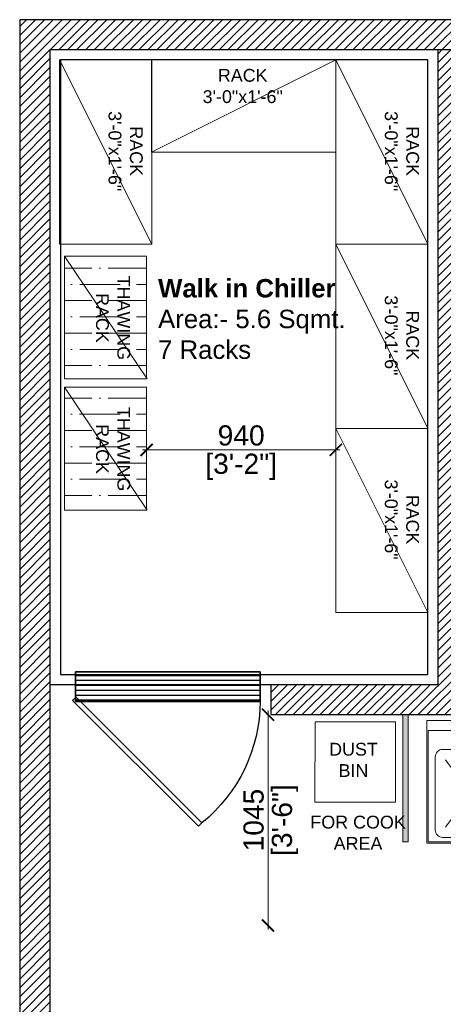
# Model space of a CAD drawing. Header units: millimetres. Extents: x -39166 to 36719, y -31650 to 11510.
# Tile 19 of 38: x -2129 to -28, y -20721 to -15833. Entities that reach past the tile are written whole.
import ezdxf

# ---------------------------------------------------------------- set-up
doc = ezdxf.new("R2010")
doc.units = ezdxf.units.MM
doc.header["$LTSCALE"] = 500
doc.header["$MEASUREMENT"] = 0
doc.header["$PDMODE"] = 35
doc.header["$PDSIZE"] = -9
doc.linetypes.add('DOT2', pattern=[0.125, 0, -0.125])
for name, color, linetype, lineweight in [('boh partition', 7, 'Continuous', 5), ('DIM', 7, 'Continuous', 9), ('equipment', 124, 'Continuous', 0), ('Equipment Name', 7, 'Continuous', 5), ('TEXT-1', 7, 'Continuous', 5)]:
    doc.layers.add(name, color=color, linetype=linetype, lineweight=lineweight)
doc.layers.add('cold room', color=5, linetype='Continuous')
doc.layers.add('elec fc text', color=7, linetype='Continuous')
doc.styles.get("Standard").update_dxf_attribs({"font": 'arial.ttf', "height": 100})
doc.dimstyles.new('FT-Mts', dxfattribs={"dimscale": 10, "dimtxt": 20, "dimasz": 6, "dimexe": 5, "dimexo": 5, "dimgap": 2, "dimtad": 0, "dimtoh": 1, "dimdec": 0, "dimzin": 9, "dimdsep": 46, "dimtxsty": 'Standard', "dimblk": 'ARCHTICK', "dimcen": 5, "dimdle": 2, "dimclrd": 256, "dimclre": 253, "dimclrt": 6, "dimadec": 0, "dimazin": 2, "dimtfac": 1, "dimtdec": 0, "dimtofl": 0, "dimtmove": 0, "dimatfit": 3, "dimfxl": 0, "dimtolj": 1, "dimtzin": 0, "dimlwd": -1, "dimlwe": 0, "dimarcsym": 0})
pattern_1 = [(45, (0, -26510.10887611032), (-22.09708691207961, 22.09708691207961), [])]

# ---------------------------------------------------------------- blocks, each defined once
blk = doc.blocks.new('fxf')
at = {"linetype": 'ByBlock', "lineweight": -2}
h = blk.add_hatch(dxfattribs=at)
h.set_pattern_fill('_USER', color=0, scale=0.9999999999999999, angle=1800, style=0, pattern_type=0)
h.set_pattern_definition([(180, (101897.2151176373, 47185.47612406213), (7.145055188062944e-16, 0.9999999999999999), [])])
h.paths.add_polyline_path([(101200.7890380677, 47190.12974464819), (101163.2890380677, 47190.12962160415), (101163.2890380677, 47184.12962160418), (101200.7890380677, 47184.12960427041)])
h = blk.add_hatch(dxfattribs=at)
h.set_pattern_fill('_USER', color=0, scale=0.9999999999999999, angle=1800, style=0, pattern_type=0)
h.set_pattern_definition([(180, (101897.2151176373, 47185.47614139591), (7.145055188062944e-16, 0.9999999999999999), [])])
h.paths.add_polyline_path([(101163.2890380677, 47190.12972731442), (101200.7890380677, 47190.12960427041), (101200.7890380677, 47184.12960427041), (101163.2890380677, 47184.12958693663)])
at = {"color": 0, "linetype": 'ByBlock', "lineweight": -2, "elevation": -7.367743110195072e-09}
blk.add_lwpolyline([(101162.7271160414, 47189.93894943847), (101163.4343098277, 47189.23175565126), (101188.9862520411, 47214.78369786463), (101188.2676878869, 47215.479521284)], close=True, dxfattribs=at)
at = {"color": 0, "linetype": 'ByBlock', "lineweight": -2}
for points in [[(101200.7890380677, 47190.12974464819), (101163.2890380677, 47190.12962160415), (101163.2890380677, 47184.12962160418), (101200.7890380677, 47184.12960427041), (101200.7890380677, 47190.12974464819)], [(101163.2890380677, 47190.12972731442), (101200.7890380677, 47190.12960427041), (101200.7890380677, 47184.12960427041), (101163.2890380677, 47184.12958693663), (101163.2890380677, 47190.12972731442)]]:
    blk.add_lwpolyline(points, dxfattribs=at)
blk.add_arc((101168.9068240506, 47190.01871262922, 1.473549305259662e-08), 31.88240772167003, 0.1997256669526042, 50.96489159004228, dxfattribs=at)
blk = doc.blocks.new('THAW RACK')
h = blk.add_hatch()
h.set_pattern_fill('ANSI36', color=9, angle=45)
h.set_pattern_definition([(90, (-200696.1136417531, 150682.95149046), (-3.174999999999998, 5.556250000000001), [7.9375, -1.587499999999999, 0, -1.587499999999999])])
h.paths.add_polyline_path([(-24, 0), (0, 0), (0, -16), (-24, -16)])
at = {"extrusion": (0, 7.2486e-12, -1)}
blk.add_line((-0.0019976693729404, -16.12452139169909), (-24, 0), dxfattribs=at)
at = {"color": 0, "linetype": 'ByBlock', "lineweight": -2}
blk.add_lwpolyline([(-24, 0), (0, 0), (0, -16), (-24, -16)], close=True, dxfattribs=at)
blk = doc.blocks.new('A$Cc3a2d748')
blk.add_line((0, 0), (-457.1386533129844, 914.4306707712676))
blk.add_lwpolyline([(-457.1999989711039, 0.03067282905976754), (-457.1386533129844, 914.4306707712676), (0.06134565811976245, 914.3999979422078), (0, 0)], close=True)
blk = doc.blocks.new('_ArchTick')
at = {"color": 0, "linetype": 'ByBlock', "const_width": 0.15}
blk.add_lwpolyline([(-0.5, -0.5), (0.5, 0.5)], dxfattribs=at)
blk = doc.blocks.new('*D104')
at = {"layer": 'DEFPOINTS', "color": 0}
for p in [(-1499.981794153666, -17962.79429673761), (-561.4095843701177, -17962.85726407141), (-561.4095843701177, -17968.60887611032)]:
    blk.add_point(p, dxfattribs=at)
at = {"layer": 'DIM'}
blk.add_line((-1519.981794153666, -17968.60887611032), (-541.4095843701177, -17968.60887611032), dxfattribs=at)
at = {"layer": 'DIM', "color": 253, "linetype": 'DOT2', "lineweight": 0}
for p, q in [((-1499.981794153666, -18012.79429673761), (-1499.981794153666, -18018.60887611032)), ((-561.4095843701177, -18012.85726407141), (-561.4095843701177, -18018.60887611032))]:
    blk.add_line(p, q, dxfattribs=at)
at = {"layer": 'DIM', "xscale": 60, "yscale": 60, "zscale": 60, "rotation": 180}
blk.add_blockref('_ArchTick', (-1499.981794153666, -17968.60887611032), dxfattribs=at)
at = {"layer": 'DIM', "xscale": 60, "yscale": 60, "zscale": 60}
blk.add_blockref('_ArchTick', (-561.4095843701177, -17968.60887611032), dxfattribs=at)
at = {"layer": 'DIM', "color": 0, "char_height": 100, "attachment_point": 5}
for s, insert in [('\\A1;940', (-1030.695689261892, -17897.55157733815)), ('\\A1;[3\'-2"]', (-1030.695689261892, -18052.69482426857))]:
    blk.add_mtext(s, dxfattribs=dict(at, insert=insert))
blk = doc.blocks.new('*U97')
at = {"layer": 'boh partition'}
h = blk.add_hatch(color=256, dxfattribs=at)
h.dxf.hatch_style = 1
h.paths.add_polyline_path([(-22.54095401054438, 1049.932989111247), (2.858996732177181, 1049.863822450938), (1.1406276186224, 418.8545041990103), (-24.25932300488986, 418.9236713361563)])
blk.add_lwpolyline([(-22.54095401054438, 1049.932989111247), (2.858996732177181, 1049.863822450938), (1.1406276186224, 418.8545041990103), (-24.25932300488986, 418.9236713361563)], close=True, dxfattribs=at)
blk = doc.blocks.new('BT SINK')
for p, q in [((-16.32956768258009, -0.0038264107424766), (-34, 0)), ((-34, 0), (-33.99999999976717, -23.99617358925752)), ((-16.32956768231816, 0), (-16.32956768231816, -24)), ((-16.32956768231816, -24), (-16.32956768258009, -0.0038264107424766)), ((-16.57956692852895, -2.00382037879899), (-33.75000075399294, -1.999993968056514)), ((-33.75000075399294, -1.999993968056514), (-33.75000075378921, -23.74617434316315)), ((-16.57956692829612, -23.75000075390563), (-16.57956692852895, -2.00382037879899)), ((-19.45455825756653, -5.678809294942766), (-30.87500942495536, -5.674982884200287)), ((-32.37500490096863, -7.174978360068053), (-32.37500490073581, -21.39095257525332)), ((-17.95456278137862, -21.3947789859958), (-17.95456278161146, -7.178804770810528)), ((-30.3516501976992, -7.720063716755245), (-26.38305208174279, -13.06661043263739)), ((-19.97791748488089, -7.720063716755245), (-23.9465156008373, -13.06661043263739)), ((-30.3516501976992, -20.84969362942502), (-26.38305208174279, -15.50314691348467)), ((-19.97791748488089, -20.84969362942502), (-23.9465156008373, -15.50314691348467)), ((-30.87500942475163, -22.89094805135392), (-19.4545582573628, -22.89477446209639)), ((-33.75000075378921, -23.74617434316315), (-16.57956692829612, -23.75000075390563))]:
    blk.add_line(p, q)
blk.add_lwpolyline([(-34, 0), (0, 0), (0, -24), (-34, -24)], close=True)
for centre, radius in [((-25.16478384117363, -14.28487867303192), 0.7482271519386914), ((-25.60386670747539, -14.28487867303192), 0.1109070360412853), ((-25.38432527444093, -13.90462175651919), 0.1109070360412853), ((-25.38432527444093, -14.66513558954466), 0.1109070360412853), ((-25.16478384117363, -14.28487867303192), 0.1109070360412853), ((-24.94524240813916, -13.90462175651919), 0.1109070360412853), ((-24.94524240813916, -14.66513558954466), 0.1109070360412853), ((-24.7257009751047, -14.28487867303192), 0.1109070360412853)]:
    blk.add_circle(centre, radius)
for centre, radius, start, end in [((-30.87500942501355, -7.174978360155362), 1.49999547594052, 89.99999999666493, 179.9999999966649), ((-19.45455825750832, -7.178804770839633), 1.499995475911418, 1.6675267e-09, 90), ((-30.87500942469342, -21.39095257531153), 1.499995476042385, 179.9999999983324, 269.9999999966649), ((-19.45455825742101, -21.39477898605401), 1.499995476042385, 270, 1.6675267e-09)]:
    blk.add_arc(centre, radius, start, end)
blk = doc.blocks.new('*D113')
at = {"layer": 'DEFPOINTS', "color": 0}
for p in [(-731.5000000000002, -19283.09600352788), (-897.5641299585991, -20329.67281354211), (-897.5641299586, -20329.67281354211)]:
    blk.add_point(p, dxfattribs=at)
at = {"layer": 'DIM', "color": 253, "linetype": 'DOT2', "lineweight": 0}
blk.add_line((-781.5000000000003, -19283.09600352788), (-947.5641299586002, -19283.09600352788), dxfattribs=at)
at = {"layer": 'DIM'}
blk.add_line((-897.5641299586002, -19263.09600352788), (-897.5641299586, -20349.67281354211), dxfattribs=at)
at = {"layer": 'DIM', "xscale": 60, "yscale": 60, "zscale": 60}
for p, rotation in [((-897.5641299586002, -19283.09600352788), 90), ((-897.5641299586, -20329.67281354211), 270)]:
    blk.add_blockref('_ArchTick', p, dxfattribs=dict(at, rotation=rotation))
at = {"layer": 'DIM', "color": 0, "char_height": 100, "attachment_point": 5, "rotation": 90}
for s, insert in [('\\A1;[3\'-6"]', (-813.4781818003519, -19806.38440853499)), ('\\A1;1045', (-968.6214287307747, -19806.38440853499))]:
    blk.add_mtext(s, dxfattribs=dict(at, insert=insert))

msp = doc.modelspace()

# ---------------------------------------------------------------- hatches: boundary and pattern name
at = {"layer": 'TEXT-1', "ltscale": 0.05}
h = msp.add_hatch(dxfattribs=at)
h.set_pattern_fill('ANSI31', color=251, scale=250)
h.set_pattern_definition(pattern_1)
h.paths.add_polyline_path([(3220.919881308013, -15833.09600352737), (-2129.080118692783, -15833.09600352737), (-2129.080118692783, -21170.59600352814), (-766.5801186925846, -21170.59600352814), (-766.5801186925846, -28183.09600352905), (7783.419881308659, -28183.09600352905), (7783.419881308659, -24808.09600352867), (5945.919881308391, -24808.09600352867), (5945.919881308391, -20858.0960035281), (5170.919881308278, -20858.0960035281), (5170.919881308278, -15833.09600352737), (4120.919881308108, -15833.09600352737), (4120.919881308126, -15983.09600352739), (5020.919881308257, -15983.09600352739), (5020.919881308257, -21008.09600352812), (5795.919881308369, -21008.09600352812), (5795.919881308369, -22283.0960035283), (5795.919881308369, -22433.09600352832), (5795.919881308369, -24958.09600352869), (7633.419881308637, -24958.09600352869), (7633.419881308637, -27133.09600352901), (7633.419881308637, -27283.09600352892), (7633.419881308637, -28033.09600352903), (4583.419881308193, -28033.09600352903), (4583.419881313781, -28183.09600352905), (433.41988130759, -28183.09600352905), (433.41988130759, -28033.09600352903), (358.4198813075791, -28033.09600352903), (-616.5801186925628, -28033.09600352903), (-616.5801186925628, -25620.59600352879), (1292.913416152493, -25620.59600352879), (1292.926346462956, -25470.59600352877), (-616.5801186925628, -25470.59600352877), (-616.5801186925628, -22345.59600352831), (3833.419881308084, -22345.59600352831), (3833.419881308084, -22195.59600352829), (-616.5801186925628, -22195.59600352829), (-616.5801186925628, -21020.59600352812), (-1979.080118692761, -21020.59600352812), (-1979.080118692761, -19283.09600352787), (-1979.080118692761, -19133.09600352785), (-1979.080118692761, -15983.09600352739), (-179.0801186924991, -15983.09600352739), (-29.0801186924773, -15983.09600352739), (3220.919881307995, -15983.09600352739)])
h = msp.add_hatch(dxfattribs=at)
h.set_pattern_fill('ANSI31', color=251, scale=250)
h.set_pattern_definition(pattern_1)
h.paths.add_polyline_path([(95.91988130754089, -17708.09600352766), (3295.919881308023, -17708.09600352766), (3295.919881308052, -17558.09600352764), (95.91988130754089, -17558.09600352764), (95.91988130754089, -15983.09600352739), (-29.0801186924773, -15983.09600352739), (-54.08011869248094, -15983.09600352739), (-54.08011869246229, -19133.09600352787), (-883.0634872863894, -19133.09600352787), (-883.0634872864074, -19283.09600352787), (95.91988130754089, -19283.09600352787)])

# ---------------------------------------------------------------- linework, layer by layer
for p, q in [((3220.919881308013, -15833.09600352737), (-2129.080118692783, -15833.09600352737)), ((-2129.080118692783, -15833.09600352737), (-2129.080118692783, -21170.59600352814)), ((-179.0801186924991, -15983.09600352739), (-1979.080118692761, -15983.09600352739)), ((-1979.080118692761, -15983.09600352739), (-1979.080118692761, -19133.09600352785)), ((-29.0801186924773, -15983.09600352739), (-179.0801186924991, -15983.09600352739)), ((-54.08011869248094, -19133.09600352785), (-54.08011869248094, -15983.09600352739)), ((3220.919881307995, -15983.09600352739), (-29.0801186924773, -15983.09600352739)), ((-1979.080118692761, -19133.09600352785), (-1979.080118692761, -19283.09600352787)), ((-883.0634872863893, -19133.09600352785), (-883.0634872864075, -19283.09600352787)), ((-883.0634872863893, -19133.09600352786), (-54.08011869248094, -19133.09600352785)), ((-1979.080118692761, -19283.09600352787), (-1979.080118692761, -21020.59600352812)), ((-883.0634872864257, -19283.09600352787), (95.91988130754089, -19283.09600352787))]:
    msp.add_line(p, q)
at = {"layer": 'cold room'}
for points in [[(-1979.080118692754, -19133.09600352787), (-54.08011869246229, -19133.09600352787), (-54.08011869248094, -15983.09600352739), (-1979.080118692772, -15983.09600352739)], [(-1926.680118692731, -19083.09600352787), (-104.0801186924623, -19083.09600352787), (-104.0801186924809, -16033.09600352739), (-1926.680118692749, -16033.09600352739)]]:
    msp.add_lwpolyline(points, close=True, dxfattribs=at)
at = {"layer": 'equipment'}
msp.add_lwpolyline([(-664.526834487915, -19718.08203995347), (-264.5268354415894, -19718.10887539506), (-264.5, -19318.10887611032), (-664.4999991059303, -19318.08204090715)], close=True, dxfattribs=at)
at = {"layer": 'TEXT-1', "ltscale": 0.05}
msp.add_lwpolyline([(5020.919881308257, -21007.09600352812), (5021.220006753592, -15983.10964912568), (5020.997855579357, -15983.10963585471), (95.9198813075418, -15983.10963585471), (95.9198813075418, -17558.09600352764), (3295.919881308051, -17558.09600352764), (3295.919881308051, -17708.09600352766), (95.9198813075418, -17708.09600352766), (95.9198813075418, -19133.09600352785), (3295.919881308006, -19133.09600352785), (3295.919881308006, -18433.09600352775), (3370.919881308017, -18433.09600352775), (3370.919881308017, -19133.09600352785), (3670.91988130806, -19133.09600352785), (3670.91988130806, -19283.09600352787), (-883.0634872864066, -19283.09600352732), (-883.0634872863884, -19133.09600352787), (-54.08011869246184, -19133.09600352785), (-54.08011869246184, -15983.09600352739), (-1979.080118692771, -15983.0960035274), (-1979.08011869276, -21020.59600352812)], dxfattribs=at)

# ---------------------------------------------------------------- block references
at = {"rotation": 0.1521783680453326}
msp.add_blockref('*U97', (-203.2506111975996, -20332.965420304), dxfattribs=at)
at = {"layer": 'elec fc text', "xscale": -24.42793185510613, "yscale": 24.42793185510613, "zscale": 24.42793185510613, "rotation": 180}
msp.add_blockref('fxf', (-2473062.685532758, 1133539.404640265), dxfattribs=at)
at = {"layer": 'equipment'}
for p in [(-1474.56134565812, -16947.4960014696), (-104.1414643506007, -16947.4960014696), (-104.2028100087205, -17861.8959994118), (-104.2641556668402, -18776.29599735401)]:
    msp.add_blockref('A$Cc3a2d748', p, dxfattribs=at)
at = {"layer": 'equipment', "rotation": 90}
msp.add_blockref('A$Cc3a2d748', (-561.2647838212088, -16033.09600352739), dxfattribs=at)
at = {"layer": 'equipment'}
for name, p, xscale, yscale, zscale, rotation in [('THAW RACK', (-1906.402241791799, -17616.06703131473), -25.4, 25.4, 25.4, 89.99615611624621), ('THAW RACK', (-1906.402241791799, -18267.56703131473), -25.4, 25.4, 25.4, 89.99615611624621), ('BT SINK', (753.8583444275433, -19311.35411047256), 25.40000000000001, 25.40000000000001, 25.40000000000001, 0.003843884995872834)]:
    msp.add_blockref(name, p, dxfattribs=dict(at, xscale=xscale, yscale=yscale, zscale=zscale, rotation=rotation))

# ---------------------------------------------------------------- texts
at = {"layer": 'Equipment Name'}
for s, insert, char_height, width, attachment_point, rotation in [('RACK\\P3\'-0"x1\'-6"', (-1022.966364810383, -16077.53011909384), 63.49999999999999, 827.4153714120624, 2, 359.9961561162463), ('RACK\\P3\'-0"x1\'-6"', (-1518.99546122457, -16485.79442048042), 63.49999999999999, 827.4153714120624, 2, 269.9961561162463), ('RACK\\P3\'-0"x1\'-6"', (-148.5755799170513, -16485.79442048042), 63.49999999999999, 827.4153714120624, 2, 269.9961561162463), ('THAWING \\PRACK', (-1751.530505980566, -17313.41357438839), 63.49999999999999, 502.9946574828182, 8, 269.9961561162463), ('\\pt0;{\\fArial|b1|i0|c0|p34;Walk in Chiller\\P}Area:- 5.6 Sqmt.\\P7 Racks', (-1442.872413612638, -17518.10887611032), 91.43999999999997, 1909.580615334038, 7, 359.9961561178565), ('RACK\\P3\'-0"x1\'-6"', (-148.6369255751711, -17400.19441842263), 63.49999999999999, 827.4153714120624, 2, 269.9961561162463), ('THAWING \\PRACK', (-1751.530505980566, -17964.91357438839), 63.49999999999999, 502.9946574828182, 8, 269.9961561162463), ('RACK\\P3\'-0"x1\'-6"', (-148.6982712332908, -18314.59441636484), 63.49999999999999, 827.4153714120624, 2, 269.9961561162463), ('\\pt63.5;DUST\\PBIN', (-473.6472607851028, -19592.29081952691), 63.49999999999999, 253.985272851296, 8, 359.99615609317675), ('\\pt63.5;FOR COOK \\PAREA', (-451, -19954.10887611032), 63.49999999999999, 829.2279764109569, 8, 359.99615609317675)]:
    msp.add_mtext(s, dxfattribs=dict(at, insert=insert, char_height=char_height, width=width, attachment_point=attachment_point, rotation=rotation))

# ---------------------------------------------------------------- dimensions: what is measured, and where the dimension line sits
at = {"layer": 'DIM'}
dim = msp.add_linear_dim(base=(-561.4095843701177, -17968.60887611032), p1=(-1499.981794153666, -17962.79429673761), p2=(-561.4095843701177, -17962.85726407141), dimstyle='FT-Mts', override={"dimtxt": 8, "dimtad": 1, "dimtoh": 0, "dimrnd": 5, "dimpost": '\\X', "dimclrt": 0, "dimfxl": 2}, dxfattribs=at)
dim.commit()
dim.dimension.update_dxf_attribs({"geometry": '*D104', "text_midpoint": (-1030.695689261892, -17968.60887611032)})
dim = msp.add_linear_dim(base=(-897.5641299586, -20329.67281354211), p1=(-731.5, -19283.09600352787), p2=(-897.5641299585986, -20329.6728135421), angle=90, dimstyle='FT-Mts', override={"dimtxt": 8, "dimtad": 1, "dimtoh": 0, "dimrnd": 5, "dimpost": '\\X', "dimclrt": 0, "dimfxl": 2}, dxfattribs=at)
dim.commit()
dim.dimension.update_dxf_attribs({"geometry": '*D113', "text_midpoint": (-897.5641299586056, -19806.38440853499)})

doc.saveas('drawing.dxf')
